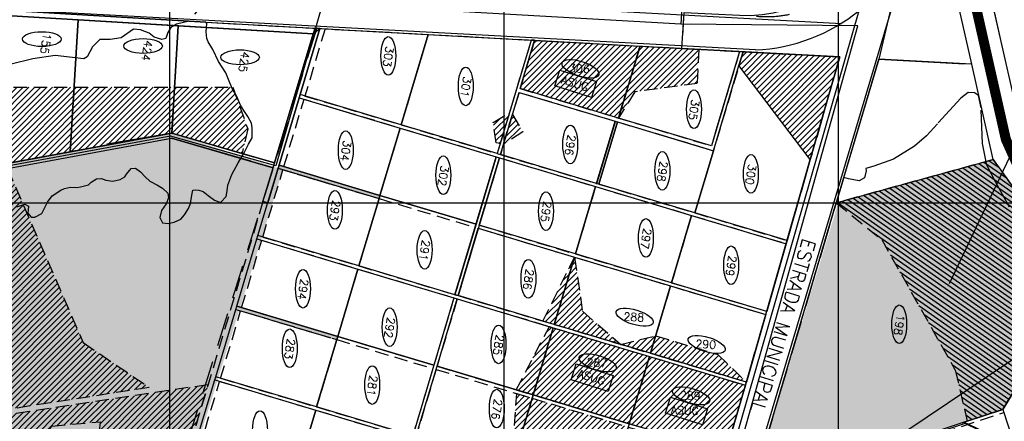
# Model space of a CAD drawing. Extents: x 312047 to 329088, y 8928324 to 8953812.
# Tile 69 of 125: x 322552 to 325496, y 8940347 to 8941547. Entities that reach past the tile are written whole.
import ezdxf
from ezdxf.enums import TextEntityAlignment as Align

# ---------------------------------------------------------------- set-up
doc = ezdxf.new("R2010")
doc.units = 0
doc.header["$LTSCALE"] = 200
doc.header["$MEASUREMENT"] = 0
for name, pattern in [('ACAD_ISO10W100', [18.5, 12, -3, 0.5, -3]), ('DASHED2', [0.3, 0.2, -0.1]), ('HIDDEN', [0.75, 0.5, -0.25])]:
    doc.linetypes.add(name, pattern=pattern)
for name, color, linetype in [('CANAL-PROJ', 180, 'CONTINUOUS'), ('CORR', 1, 'DASHED2'), ('FASE1', 5, 'HIDDEN'), ('LOTE', 1, 'DASHED2'), ('NOVA MALHA', 1, 'CONTINUOUS'), ('PA-COR', 252, 'CONTINUOUS'), ('PA-CORR', 252, 'CONTINUOUS'), ('PA-DIVI', 130, 'DASHED2'), ('PA-LIN_DIVI', 4, 'DASHED2'), ('PA-LOTE', 100, 'CONTINUOUS'), ('PA-LOTEMOD', 41, 'CONTINUOUS'), ('PA-LOTENOV', 80, 'CONTINUOUS'), ('PA-NUM-LOTE-5', 3, 'CONTINUOUS'), ('PA-PRAN', 4, 'ZIGZAG'), ('PA-SEQ', 40, 'CONTINUOUS'), ('PA-SETOR', 252, 'DASHED2'), ('RODO', 32, 'CONTINUOUS'), ('setor 3101.10-310.10-310.50', 61, 'CONTINUOUS'), ('SETOR 390.30', 31, 'CONTINUOUS'), ('SETOR 390.40', 82, 'CONTINUOUS'), ('TEXTO03', 3, 'CONTINUOUS')]:
    doc.layers.add(name, color=color, linetype=linetype)
doc.styles.add('140CL', font='simplex.shx')
doc.styles.add('SBI', font='simplex.shx', dxfattribs={"bigfont": 'simp.shx'})
doc.linetypes.add('ZIGZAG', pattern='A,0.0001,-0.2,[131,ltypeshp.shx,S=0.2,R=0,X=-0.2,Y=0],-0.4,[131,ltypeshp.shx,S=0.2,R=180,X=0.2,Y=0],-0.2', length=0.8001)
pattern_1 = [(45, (-2e-09, 0), (-8.838834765, 8.838834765), [])]
pattern_2 = [(270, (-8635185.5995, 9270004.921), (6.25, -3.125), [0, -6.25])]

msp = doc.modelspace()

# ---------------------------------------------------------------- hatches: boundary and pattern name
at = {"layer": 'PA-LOTE'}
for points in [[(323624.3, 8941013.2, -0.414214), (323627.4, 8941014.9), (323628.8, 8941019.7, -0.331323), (323627, 8941022.1, -0.072888), (323627.1, 8941022.8), (323330.2, 8941111.8, -0.414214), (323327.1, 8941110.1), (323325.6, 8941105.3, -0.331323), (323327.4, 8941102.9, -0.072888), (323327.3, 8941102.2)], [(323498, 8940591.7, -0.414214), (323501.1, 8940593.4), (323502.6, 8940598.2, -0.331323), (323500.8, 8940600.6, -0.072888), (323500.9, 8940601.3), (323203.9, 8940690.3, -0.414214), (323200.8, 8940688.6), (323199.4, 8940683.8, -0.331323), (323201.1, 8940681.4, -0.072888), (323201, 8940680.7)]]:
    msp.add_hatch(color=252, dxfattribs=at).paths.add_polyline_path(points)
at = {"layer": 'PA-SEQ'}
h = msp.add_hatch(dxfattribs=at)
h.set_pattern_fill('ANSI31,_I', color=256, scale=100, style=2)
h.set_pattern_definition(pattern_1)
h.paths.add_polyline_path([(324407.2, 8941468.2), (324091.9, 8941485.4), (324048.7, 8941341.2), (324342.8, 8941253.1)])
edge = h.paths.add_edge_path(flags=16)
edge.add_ellipse((324229, 8941400.2), major_axis=(54.8, -17.9), ratio=0.384685, start_angle=273.5798, end_angle=630, ccw=False)
edge.add_line((324225.6, 8941378.1), (324277.4, 8941361.8))
edge.add_line((324277.4, 8941361.8), (324262.5, 8941314.2))
edge.add_line((324262.5, 8941314.2), (324152, 8941348.9))
edge.add_line((324152, 8941348.9), (324166.9, 8941396.5))
edge.add_line((324166.9, 8941396.5), (324222.2, 8941379.1))
h.paths.add_polyline_path([(324158.4, 8941354.6), (324256, 8941324), (324266.7, 8941358.4), (324169.1, 8941389)], flags=8)
h.paths.add_polyline_path([(324189, 8941394.5), (324258, 8941371.9), (324269.2, 8941406.2), (324200.2, 8941428.7)], flags=24)
h = msp.add_hatch(dxfattribs=at)
h.set_pattern_fill('ANSI31', color=256, scale=100, angle=-1e-14, style=0)
h.paths.add_polyline_path([(324582.9, 8941458.5), (324578.4, 8941356.5), (324391.4, 8941331.3), (324342.8, 8941253.1), (324407.2, 8941468.2)])
h = msp.add_hatch(dxfattribs=at)
h.set_pattern_fill('ANSI31,_I', color=256, scale=100, style=2)
h.set_pattern_definition([(45, (-8635185.6, 9270004.921), (-8.838834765, 8.838834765), [])])
h.paths.add_polyline_path([(325004.2, 8941435.5), (324715.3, 8941451.3), (324702.9, 8941409.7), (324916.4, 8941128.8)])
h = msp.add_hatch(dxfattribs=at)
h.set_pattern_fill('ANSI31', color=256, scale=100, angle=-1e-14, style=0)
h.paths.add_polyline_path([(322399.4, 8941096.3), (322221.4, 8941063.6), (322110.5, 8941127.5), (321935.6, 8940967.2), (321812.9, 8940854.7), (321830.1, 8940956.6), (321848.5, 8941064.9), (321865, 8941162.3), (321844.7, 8941235.7), (321964.4, 8941325.4), (321992.5, 8941325.5), (322414.2, 8941345), (322714.8, 8941345.7), (323015.3, 8941345.7), (323189.5, 8941345.7), (323234.2, 8941220.7), (323217.3, 8941146.9), (323007.1, 8941207.9), (322703.2, 8941152.1)])
h = msp.add_hatch(dxfattribs=at)
h.set_pattern_fill('ANSI31', color=256, scale=100, angle=-1e-14, style=0)
h.paths.add_polyline_path([(324016.5, 8941268.6), (323989, 8941176.6), (323976.6, 8941178.9), (323968.2, 8941239.6)])
h = msp.add_hatch(dxfattribs=at)
h.set_pattern_fill('ANSI31', color=256, scale=100, angle=-1e-14, style=0)
h.paths.add_polyline_path([(324025.5, 8941263.8), (324057, 8941211.6), (323998.9, 8941174.9)])
h = msp.add_hatch(dxfattribs=at)
h.set_pattern_fill('ANSI31', color=256, scale=100, angle=100, style=0)
h.paths.add_polyline_path([(325130, 8940890), (325350, 8940500), (325385.5, 8940347.6), (325491.6, 8940382.6), (325725, 8940765), (325463.5, 8941129.1), (324994, 8941000)])
h = msp.add_hatch(dxfattribs=at)
h.set_pattern_fill('ANSI31', color=256, scale=100, angle=-1e-14, style=0)
h.paths.add_polyline_path([(322515.4, 8941102.3), (322741.9, 8940582.2), (322939.6, 8940448.1), (322451.6, 8940372.3), (322377.6, 8940995.4), (322368.1, 8941075.3)])
h = msp.add_hatch(dxfattribs=at)
h.set_pattern_fill('ANSI31', color=256, scale=100, angle=-1e-14, style=0)
h.paths.add_polyline_path([(322515.4, 8941102.3), (322741.9, 8940582.2), (322939.6, 8940448.1), (322451.6, 8940372.3), (322377.6, 8940995.4), (322368.1, 8941075.3)])
h = msp.add_hatch(dxfattribs=at)
h.set_pattern_fill('ANSI31', color=256, scale=100, angle=-1e-14, style=0)
h.paths.add_polyline_path([(324116.8, 8940646.5), (324211, 8940837.5), (324150.7, 8940636.3)])
h = msp.add_hatch(dxfattribs=at)
h.set_pattern_fill('ANSI31', color=256, scale=100, angle=-1e-14, style=0)
h.paths.add_polyline_path([(324211, 8940837.5), (324235.2, 8940675.7), (324349.5, 8940576.8), (324453.8, 8940602.6), (324438.1, 8940550.2), (324150.7, 8940636.3)])
h = msp.add_hatch(dxfattribs=at)
h.set_pattern_fill('ANSI31', color=256, scale=100, angle=-1e-14, style=0)
h.paths.add_polyline_path([(324036.9, 8940440.8), (324136, 8940630.3), (324147.9, 8940626.7), (324087.6, 8940425.6)])
h = msp.add_hatch(dxfattribs=at)
h.set_pattern_fill('ANSI31,_I', color=256, scale=100, style=2)
h.set_pattern_definition(pattern_1)
h.paths.add_polyline_path([(324435.3, 8940540.7), (324147.9, 8940626.7), (324087.6, 8940425.6), (324375, 8940339.5)])
edge = h.paths.add_edge_path(flags=16)
edge.add_line((324201.3, 8940471), (324216.3, 8940518.6))
edge.add_line((324216.3, 8940518.6), (324272, 8940501.1))
edge.add_ellipse((324280.8, 8940521.6), major_axis=(55.2, -16.8), ratio=0.384685, start_angle=270, end_angle=627.5716, ccw=False)
edge.add_line((324274.3, 8940500.4), (324326.7, 8940484))
edge.add_line((324326.7, 8940484), (324311.8, 8940436.4))
edge.add_line((324311.8, 8940436.4), (324201.3, 8940471))
h.paths.add_polyline_path([(324207.7, 8940476.8), (324305.3, 8940446.2), (324316.1, 8940480.5), (324218.5, 8940511.1)], flags=8)
h.paths.add_polyline_path([(324240.3, 8940515.2), (324310.8, 8940493.8), (324321.3, 8940528.2), (324250.8, 8940549.7)], flags=24)
h = msp.add_hatch(dxfattribs=at)
h.set_pattern_fill('ANSI31', color=256, scale=100, angle=-1e-14, style=0)
h.paths.add_polyline_path([(324453.8, 8940602.6), (324640.1, 8940546.5), (324725.1, 8940464.4), (324438.1, 8940550.2)])
h = msp.add_hatch(dxfattribs=at)
h.set_pattern_fill('ANSI31,_I', color=256, scale=100, style=2)
h.set_pattern_definition(pattern_1)
h.paths.add_polyline_path([(324662.4, 8940253.4), (324722.6, 8940454.6), (324435.3, 8940540.7), (324375, 8940339.5)])
edge = h.paths.add_edge_path(flags=16)
edge.add_line((324483.5, 8940371.6), (324498.4, 8940419.2))
edge.add_line((324498.4, 8940419.2), (324551.3, 8940402.6))
edge.add_ellipse((324560.1, 8940423.1), major_axis=(55.2, -16.8), ratio=0.384685, start_angle=270, end_angle=627.5716, ccw=False)
edge.add_line((324553.6, 8940401.9), (324608.9, 8940384.5))
edge.add_line((324608.9, 8940384.5), (324594, 8940336.9))
edge.add_line((324594, 8940336.9), (324483.5, 8940371.6))
h.paths.add_polyline_path([(324489.9, 8940377.3), (324587.5, 8940346.7), (324598.2, 8940381.1), (324500.6, 8940411.7)], flags=8)
h.paths.add_polyline_path([(324520.2, 8940416.5), (324589.6, 8940395.4), (324600.1, 8940429.8), (324530.7, 8940451)], flags=24)
h = msp.add_hatch(dxfattribs=at)
h.set_pattern_fill('ANSI31', color=256, scale=100, angle=-1e-14, style=0)
h.paths.add_polyline_path([(322757, 8939679), (322872.4, 8939644.4), (323115.6, 8940456.4), (322453.4, 8940357.4), (322482.3, 8940113.8), (322648.2, 8940332.6), (322793, 8940345.8), (322758.4, 8939977.5)])
h = msp.add_hatch(dxfattribs=at)
h.set_pattern_fill('ANSI31', color=256, scale=100, angle=-1e-14, style=0)
h.paths.add_polyline_path([(322757, 8939679), (322872.4, 8939644.4), (323115.6, 8940456.4), (322453.4, 8940357.4), (322482.3, 8940113.8), (322648.2, 8940332.6), (322793, 8940345.8), (322758.4, 8939977.5)])
h = msp.add_hatch(dxfattribs=at)
h.set_pattern_fill('ANSI31', color=256, scale=100, angle=-1e-14, style=0)
h.paths.add_polyline_path([(324024.5, 8940214.8), (324038.5, 8940429.8), (324084.8, 8940416)])
h = msp.add_hatch(dxfattribs=at)
h.set_pattern_fill('ANSI31,_I', color=256, scale=100, style=2)
h.set_pattern_definition(pattern_1)
h.paths.add_polyline_path([(324372.1, 8940329.9), (324084.8, 8940416), (324024.5, 8940214.8), (324311.9, 8940128.7)])
edge = h.paths.add_edge_path(flags=16)
edge.add_line((324136.9, 8940253.1), (324151.8, 8940300.7))
edge.add_line((324151.8, 8940300.7), (324204.7, 8940284.1))
edge.add_ellipse((324213.5, 8940304.6), major_axis=(55.2, -16.8), ratio=0.384685, start_angle=270, end_angle=627.5716, ccw=False)
edge.add_line((324207.1, 8940283.4), (324262.3, 8940266.1))
edge.add_line((324262.3, 8940266.1), (324247.4, 8940218.5))
edge.add_line((324247.4, 8940218.5), (324136.9, 8940253.1))
h.paths.add_polyline_path([(324143.3, 8940258.8), (324240.9, 8940228.2), (324251.6, 8940262.6), (324154, 8940293.2)], flags=8)
h.paths.add_polyline_path([(324173, 8940298.2), (324243.6, 8940276.7), (324254, 8940311.2), (324183.5, 8940332.6)], flags=24)
at = {"layer": 'setor 3101.10-310.10-310.50'}
h = msp.add_hatch(dxfattribs=at)
h.set_pattern_fill('DOTS', color=256, scale=100, angle=-90, style=0)
h.set_pattern_definition(pattern_2)
edge = h.paths.add_edge_path()
edge.add_line((324745.3, 8940126.3), (325491.6, 8940382.6))
edge.add_line((325491.6, 8940382.6), (325725, 8940765))
edge.add_line((325725, 8940765), (325463.5, 8941129.1))
edge.add_line((325463.5, 8941129.1), (325000, 8941000.3))
edge.add_line((325000, 8941000.3), (324737.2, 8940134.2))
at = {"layer": 'SETOR 390.40'}
h = msp.add_hatch(dxfattribs=at)
h.set_pattern_fill('DOTS', color=256, scale=100, angle=-90, style=0)
h.set_pattern_definition(pattern_2)
h.paths.add_polyline_path([(321267.6, 8936206.6), (322111.7, 8935383), (322114.9, 8935093), (322286, 8934603.9), (322863.3, 8934544.3), (323155.5, 8935000.9), (323343.8, 8935521.5), (323195.6, 8935517.9), (323130.3, 8935524.7), (323190.3, 8935674.3), (323454.3, 8936070.2), (323650, 8936706.8), (324155.8, 8938512.3), (323263.5, 8938807), (322681.5, 8938981.3), (323339.3, 8941098.6), (323007.1, 8941207.9), (322221.4, 8941063.6), (322112.1, 8941117.4), (321821.5, 8940905.7), (321694.8, 8940157.8), (321464.5, 8940138.9), (321103.5, 8939744.3), (321233.6, 8939006.1), (321543.4, 8938902.3), (321601.6, 8938411.4), (322043.2, 8938423.3), (322247.2, 8938625.6), (322287, 8938413.2), (322188.6, 8938219.3), (322009.7, 8938298.5), (321747.5, 8937975.1), (321820.5, 8937890.4), (321841.7, 8937865.8), (321608.6, 8937789.6)])

# ---------------------------------------------------------------- linework, layer by layer
at = {"layer": 'CANAL-PROJ', "const_width": 30}
msp.add_lwpolyline([(326657.1, 8937065.6), (326850, 8938060), (327172.5, 8938624.3), (326839.3, 8939152.7), (326839.3, 8939729.6), (326833.1, 8939793.8), (326791.7, 8939872.9), (326738.4, 8939916.9), (326160, 8940245), (325533.7, 8941117), (325501.1, 8941189.6), (325349.6, 8941860), (325368.8, 8941966.7), (325333.1, 8942027.9), (325142.7, 8942078.3), (325040, 8942690), (324605, 8943000), (324150, 8943780), (324070, 8944525), (323150, 8945734.1)], dxfattribs=at)
at = {"layer": 'CORR'}
for p, q in [((323465.4, 8941519.7), (323405.3, 8941318.9)), ((324081.7, 8941486), (323980.1, 8941146.8)), ((324091.9, 8941485.4), (324048.7, 8941341.2)), ((324705.1, 8941451.8), (324620.6, 8941169.9)), ((324715.4, 8941451.3), (324626.8, 8941155.6)), ((324045.3, 8941329.7), (323989.6, 8941143.9)), ((324045.3, 8941329.7), (324332.7, 8941243.7)), ((324048.7, 8941341.2), (324620.6, 8941169.9)), ((323342.2, 8941108.2), (323402.4, 8941309.4)), ((323402.4, 8941309.4), (323977.2, 8941137.2)), ((323405.3, 8941318.9), (323980.1, 8941146.8)), ((324332.7, 8941243.7), (324277, 8941057.8)), ((324339.4, 8941241.6), (324283.7, 8941055.8)), ((324339.4, 8941241.6), (324626.8, 8941155.6)), ((323977.2, 8941137.2), (323916.9, 8940936)), ((323986.8, 8941134.3), (323926.5, 8940933.2)), ((323986.8, 8941134.3), (324844.4, 8940877.4)), ((323989.6, 8941143.9), (324277, 8941057.8)), ((323279, 8940897.4), (323339.3, 8941098.6)), ((323339.3, 8941098.6), (323914.1, 8940926.4)), ((323342.2, 8941108.2), (323916.9, 8940936)), ((324283.7, 8941055.8), (324847.1, 8940887)), ((323914.1, 8940926.4), (323853.8, 8940725.3)), ((323923.6, 8940923.6), (323863.4, 8940722.4)), ((323923.6, 8940923.6), (324783.8, 8940665.9)), ((323926.5, 8940933.2), (324786.6, 8940675.5)), ((323215.9, 8940686.7), (323276.2, 8940887.9)), ((323276.2, 8940887.9), (323850.9, 8940715.7)), ((323279, 8940897.4), (323853.8, 8940725.3)), ((323850.9, 8940715.7), (323790.7, 8940514.5)), ((323860.5, 8940712.8), (323800.2, 8940511.7)), ((323860.5, 8940712.8), (324722.7, 8940454.6)), ((323863.4, 8940722.4), (324725.5, 8940464.2)), ((323152.8, 8940475.9), (323213, 8940677.1)), ((323213, 8940677.1), (323787.8, 8940504.9)), ((323215.9, 8940686.7), (323790.7, 8940514.5)), ((323787.8, 8940504.9), (323727.5, 8940303.8)), ((323797.4, 8940502.1), (323737.1, 8940300.9)), ((323797.4, 8940502.1), (324660.8, 8940243.5)), ((323800.2, 8940511.7), (324663.5, 8940253.1)), ((323152.8, 8940475.9), (323727.5, 8940303.8)), ((323089.6, 8940265.2), (323149.9, 8940466.4)), ((323149.9, 8940466.4), (323724.7, 8940294.2)), ((325083.8, 8940237.7), (325494.8, 8940373.1))]:
    msp.add_line(p, q, dxfattribs=at)
at = {"layer": 'FASE1'}
for p, q in [((323138.6, 8941640.5), (323059.1, 8941543)), ((323021.4, 8941533.9), (323004.3, 8941523.7)), ((323059.1, 8941543), (323021.4, 8941533.9)), ((323112.1, 8941535.1), (323108.7, 8941539.3)), ((323108.7, 8941539.3), (324509.7, 8941462.5)), ((323109.4, 8941511.1), (323112.1, 8941535.1)), ((322651.3, 8938998.6), (323441.2, 8941521)), ((322893, 8941518.5), (322855.3, 8941492.8)), ((322913.5, 8941516.8), (322893, 8941518.5)), ((322939.2, 8941506.5), (322913.5, 8941516.8)), ((322954.6, 8941494.6), (322939.2, 8941506.5)), ((322995.7, 8941508.3), (322988.9, 8941491.1)), ((323004.3, 8941523.7), (322995.7, 8941508.3)), ((323112.2, 8941491.1), (323109.4, 8941511.1)), ((322791.9, 8941487.7), (322769.7, 8941465.5)), ((322822.8, 8941487.7), (322791.9, 8941487.7)), ((322855.3, 8941492.8), (322822.8, 8941487.7)), ((322976.9, 8941487.7), (322954.6, 8941494.6)), ((322988.9, 8941491.1), (322976.9, 8941487.7)), ((323116.1, 8941481.1), (323112.2, 8941491.1)), ((323130.2, 8941458.1), (323116.1, 8941481.1)), ((322769.7, 8941465.5), (322754.3, 8941436.4)), ((323146.3, 8941422.1), (323130.2, 8941458.1)), ((324509.7, 8941462.5), (325004.2, 8941435.5)), ((322591.6, 8941429.5), (322526.5, 8941414.1)), ((322658.4, 8941439.8), (322591.6, 8941429.5)), ((322744, 8941429.5), (322658.4, 8941439.8)), ((322754.3, 8941436.4), (322744, 8941429.5)), ((323168.7, 8941388.1), (323146.3, 8941422.1)), ((325004.2, 8941435.5), (324916.4, 8941128.8)), ((323176.5, 8941368.1), (323168.7, 8941388.1)), ((323187.9, 8941341.1), (323176.5, 8941368.1)), ((323200.5, 8941319.1), (323187.9, 8941341.1)), ((325388.2, 8941329.2), (325366.1, 8941312.8)), ((325407.3, 8941328.9), (325388.2, 8941329.2)), ((325419.7, 8941320.1), (325407.3, 8941328.9)), ((323212.6, 8941291.1), (323200.5, 8941319.1)), ((325366.1, 8941312.8), (325296.8, 8941235.9)), ((325427.2, 8941283.6), (325419.7, 8941320.1)), ((323222.1, 8941276.1), (323212.6, 8941291.1)), ((323234.6, 8941258.1), (323222.1, 8941276.1)), ((325431.7, 8941176.6), (325427.2, 8941283.6)), ((323245.2, 8941238.1), (323234.6, 8941258.1)), ((323247.6, 8941224.1), (323245.2, 8941238.1)), ((325296.8, 8941235.9), (325264, 8941200)), ((323246.9, 8941194.1), (323247.6, 8941224.1)), ((323222.8, 8941147.1), (323236.8, 8941175.1)), ((323236.8, 8941175.1), (323246.9, 8941194.1)), ((325264, 8941200), (325227.8, 8941169)), ((325444.5, 8941112.7), (325431.7, 8941176.6)), ((323205.7, 8941119.1), (323222.8, 8941147.1)), ((325227.8, 8941169), (325165.5, 8941130.4)), ((323198.3, 8941106.1), (323205.7, 8941119.1)), ((324916.4, 8941128.8), (324163.2, 8938520.1)), ((325165.5, 8941130.4), (325106.6, 8941109.7)), ((322872.1, 8941085.1), (322885.4, 8941102.1)), ((322885.4, 8941102.1), (322898.2, 8941103.1)), ((322898.2, 8941103.1), (322913.5, 8941092.1)), ((322913.5, 8941092.1), (322927.2, 8941077.1)), ((323186.7, 8941084.1), (323198.3, 8941106.1)), ((325083, 8941095), (325078.5, 8941074)), ((325106.6, 8941109.7), (325082.2, 8941102.5)), ((325082.2, 8941102.5), (325083, 8941095)), ((325470.6, 8941062), (325444.5, 8941112.7)), ((322757.9, 8941053.1), (322766, 8941061.1)), ((322766, 8941061.1), (322782, 8941071.1)), ((322782, 8941071.1), (322796.9, 8941072.1)), ((322796.9, 8941072.1), (322809.7, 8941067.1)), ((322809.7, 8941067.1), (322830.4, 8941064.1)), ((322830.4, 8941064.1), (322852.7, 8941069.1)), ((322852.7, 8941069.1), (322866.3, 8941077.1)), ((322866.3, 8941077.1), (322872.1, 8941085.1)), ((322927.2, 8941077.1), (322941.7, 8941064.1)), ((322941.7, 8941064.1), (322963.9, 8941052.1)), ((323174.3, 8941052.1), (323186.7, 8941084.1)), ((325016.5, 8941075.9), (324737.2, 8940134.2)), ((325030.9, 8941071), (325016.5, 8941075.9)), ((325016.5, 8941075.9), (325016.5, 8941075.9)), ((325062.8, 8941065), (325030.9, 8941071)), ((325078.5, 8941074), (325062.8, 8941065)), ((325512.4, 8940986.4), (325470.6, 8941062)), ((322649.5, 8941021.1), (322675.2, 8941037.1)), ((322675.2, 8941037.1), (322686.1, 8941042.1)), ((322686.1, 8941042.1), (322704, 8941046.1)), ((322704, 8941046.1), (322704, 8941046.1)), ((322704, 8941046.1), (322722.8, 8941045.1)), ((322722.8, 8941045.1), (322734.5, 8941047.8)), ((322734.5, 8941047.8), (322757.9, 8941053.1)), ((322963.9, 8941052.1), (322979.2, 8941043.1)), ((322979.2, 8941043.1), (322994.8, 8941029.1)), ((322994.8, 8941029.1), (322997.2, 8941015.1)), ((323066.6, 8941023.1), (323070.1, 8941037.1)), ((323070.1, 8941037.1), (323078.7, 8941038.1)), ((323078.7, 8941038.1), (323078.7, 8941038.1)), ((323078.7, 8941038.1), (323088.1, 8941037.1)), ((323088.1, 8941037.1), (323100.6, 8941034.1)), ((323100.6, 8941034.1), (323115.8, 8941022.1)), ((323169.7, 8941019.1), (323172.4, 8941036.1)), ((323172.4, 8941036.1), (323174.3, 8941052.1)), ((322627.7, 8940986.1), (322635.1, 8941002.1)), ((322635.1, 8941002.1), (322649.5, 8941021.1)), ((322997.2, 8941015.1), (322989.9, 8940997.1)), ((323062.8, 8940998.1), (323066.6, 8941023.1)), ((323115.8, 8941022.1), (323134.6, 8941008.1)), ((323134.6, 8941008.1), (323153, 8941001.1)), ((323153, 8941001.1), (323169.7, 8941019.1)), ((322543.8, 8940988.1), (322568, 8940996.1)), ((322568, 8940996.1), (322568, 8940996.1)), ((322568, 8940996.1), (322578.9, 8940990.1)), ((322578.9, 8940990.1), (322576.2, 8940969.1)), ((322576.2, 8940969.1), (322586.4, 8940957.1)), ((322618, 8940968.1), (322627.7, 8940986.1)), ((322976.6, 8940977.1), (322971.6, 8940956.1)), ((322989.9, 8940997.1), (322976.6, 8940977.1)), ((323045, 8940964.1), (323057, 8940983.1)), ((323057, 8940983.1), (323062.8, 8940998.1)), ((322586.4, 8940957.1), (322597.7, 8940957.1)), ((322597.7, 8940957.1), (322618, 8940968.1)), ((322971.6, 8940956.1), (322979.1, 8940940.1)), ((322979.1, 8940940.1), (322996.6, 8940938.1)), ((322996.6, 8940938.1), (323014.6, 8940942.1)), ((323014.6, 8940942.1), (323033.7, 8940951.1)), ((323033.7, 8940951.1), (323045, 8940964.1)), ((325370.3, 8940342.6), (325491.6, 8940382.6)), ((325491.6, 8940382.6), (325533, 8940257))]:
    msp.add_line(p, q, dxfattribs=at)
msp.add_ellipse((324784.2, 8941912.2), major_axis=(251.8, 251.8), ratio=1, start_param=3.845099, end_param=5.116651, dxfattribs=at)
at = {"layer": 'LOTE'}
for p, q in [((323773.5, 8941502.8), (323692.7, 8941232.9)), ((324407.2, 8941468.1), (324342.8, 8941253.1)), ((323689.8, 8941223.3), (323629.5, 8941022.1)), ((324626.8, 8941155.6), (324571.1, 8940969.7)), ((324274.1, 8941048.2), (324213.9, 8940847.1)), ((323626.7, 8941012.5), (323566.4, 8940811.4)), ((324561.5, 8940962.2), (324501.3, 8940761)), ((324211, 8940837.5), (324150.8, 8940636.3)), ((323563.5, 8940801.8), (323503.3, 8940600.6)), ((324498.4, 8940751.4), (324438.1, 8940550.2)), ((324147.9, 8940626.7), (324087.6, 8940425.6)), ((323500.4, 8940591), (323440.2, 8940389.9)), ((324435.3, 8940540.7), (324375, 8940339.5)), ((324084.8, 8940416), (324024.5, 8940214.8)), ((323437.3, 8940380.3), (323377, 8940179.1))]:
    msp.add_line(p, q, dxfattribs=at)
at = {"layer": 'NOVA MALHA'}
for p, q in [((323000, 8952100.3), (323000, 8929300.3)), ((324000, 8952100.3), (324000, 8929300.3)), ((325000, 8952100.3), (325000, 8929300.3)), ((318032.6, 8941000), (329087.6, 8941000))]:
    msp.add_line(p, q, dxfattribs=at)
at = {"layer": 'PA-COR'}
msp.add_line((323388, 8941313.7), (323390.9, 8941323.2), dxfattribs=at)
for points in [[(323450, 8941520.6), (323434.6, 8941521.4)], [(324091.9, 8941485.4), (324081.6, 8941486)], [(324705.1, 8941451.8), (324715.3, 8941451.3)], [(323388, 8941313.7), (323390.9, 8941323.2)], [(323980, 8941146.8), (323989.6, 8941143.9)], [(323977.2, 8941137.2), (323986.8, 8941134.3)], [(323261.8, 8940892.2), (323264.6, 8940901.7)], [(323261.8, 8940892.2), (323264.6, 8940901.7)], [(324847.1, 8940887), (324844.4, 8940877.4)], [(323850.9, 8940715.7), (323860.5, 8940712.8)], [(323853.8, 8940725.3), (323863.4, 8940722.4)], [(323120.3, 8940472.3), (323115.6, 8940456.4)], [(323135.5, 8940470.7), (323138.4, 8940480.3)], [(323135.5, 8940470.7), (323138.4, 8940480.3)], [(324722.6, 8940454.6), (324725.5, 8940464.2)]]:
    msp.add_lwpolyline(points, dxfattribs=at)
msp.add_lwpolyline([(323977.2, 8941137.2), (323986.8, 8941134.3), (323863.4, 8940722.4), (323853.8, 8940725.3), (323977.2, 8941137.2)], close=True, dxfattribs=at)
at = {"layer": 'PA-CORR'}
for points in [[(323429.6, 8941504.7), (323026.3, 8941528.8), (322726.8, 8941546.7), (322427.4, 8941564.6), (322129.3, 8941584), (322037.6, 8941609.3), (321833.9, 8941665.5), (321814.5, 8941670.9), (321605.9, 8941728.4), (321402.2, 8941784.6), (321390.6, 8941787.9), (321173.1, 8941840.5), (320968.1, 8941888.3), (320922.5, 8941601.2), (320849.9, 8941147.4), (320837.1, 8941148.8), (320910.8, 8941603.9), (320958, 8941900.9), (321609, 8941753.5), (322185.1, 8941594.5), (323108.7, 8941539.3), (323434.6, 8941521.4)], [(323450, 8941520.6), (323390.9, 8941323.2), (323388, 8941313.7), (323294.1, 8941000), (323279.5, 8941003.5), (323309.7, 8941104.5), (323314, 8941118.9), (323429.6, 8941504.7)], [(323314, 8941118.9), (323217.3, 8941146.9), (323007.1, 8941207.9), (322703.2, 8941152.1), (322399.4, 8941096.3), (322221.4, 8941063.6), (322110.5, 8941127.5), (321812.9, 8940854.7), (321808.8, 8940830.7), (322112.5, 8941109), (322218.6, 8941047.8), (323006.3, 8941192.5), (323243.2, 8941123.8), (323309.7, 8941104.5)]]:
    msp.add_lwpolyline(points, close=True, dxfattribs=at)
at = {"layer": 'PA-DIVI'}
msp.add_lwpolyline([(322515.4, 8941102.3), (322741.9, 8940582.2), (322939.6, 8940448.1), (322451.6, 8940372.3), (322377.6, 8940995.4), (322368.1, 8941075.3), (322515.4, 8941102.3)], dxfattribs=at)
msp.add_lwpolyline([(322757, 8939679), (322872.4, 8939644.4), (323115.6, 8940456.4), (322453.4, 8940357.4), (322482.3, 8940113.8), (322648.2, 8940332.6), (322793, 8940345.8), (322758.4, 8939977.5)], close=True, dxfattribs=at)
at = {"layer": 'PA-LIN_DIVI'}
for p, q in [((323198.6, 8940681.4), (323500.4, 8940591)), ((324084.8, 8940416), (324372.1, 8940329.9))]:
    msp.add_line(p, q, dxfattribs=at)
for points in [[(324582.9, 8941458.5), (324578.4, 8941356.5), (324391.4, 8941331.3), (324342.8, 8941253.1), (324407.2, 8941468.2)], [(322399.4, 8941096.3), (322221.4, 8941063.6), (322110.5, 8941127.5), (321935.6, 8940967.2), (321812.9, 8940854.7), (321830.1, 8940956.6), (321848.5, 8941064.9), (321865, 8941162.3), (321844.7, 8941235.7), (321964.4, 8941325.4), (321992.5, 8941325.5), (322414.2, 8941345), (322714.8, 8941345.7), (323015.3, 8941345.7), (323189.5, 8941345.7), (323234.2, 8941220.7), (323217.3, 8941146.9), (323007.1, 8941207.9), (322703.2, 8941152.1)], [(324016.5, 8941268.6), (323989, 8941176.6), (323976.6, 8941178.9), (323968.2, 8941239.6)], [(324025.5, 8941263.8), (324057, 8941211.6), (323998.9, 8941174.9)], [(325130, 8940890), (325350, 8940500), (325385.5, 8940347.6), (325491.6, 8940382.6), (325725, 8940765), (325463.5, 8941129.1), (324994, 8941000)], [(324116.8, 8940646.5), (324211, 8940837.5), (324150.7, 8940636.3)], [(324211, 8940837.5), (324235.2, 8940675.7), (324349.5, 8940576.8), (324453.8, 8940602.6), (324438.1, 8940550.2), (324150.7, 8940636.3)], [(324036.9, 8940440.8), (324136, 8940630.3), (324147.9, 8940626.7), (324087.6, 8940425.6)], [(324453.8, 8940602.6), (324640.1, 8940546.5), (324725.1, 8940464.4), (324438.1, 8940550.2)], [(324024.5, 8940214.8), (324038.5, 8940429.8), (324084.8, 8940416)]]:
    msp.add_lwpolyline(points, close=True, dxfattribs=at)
for points in [[(323324.9, 8941102.9), (323626.7, 8941012.5)], [(323626.7, 8941012.5), (323914, 8940926.4)], [(323923.6, 8940923.6), (324211, 8940837.5)], [(324211, 8940837.5), (324498.4, 8940751.4)], [(324498.4, 8940751.4), (324783.8, 8940665.9)], [(323500.4, 8940591), (323787.8, 8940504.9)], [(323797.4, 8940502.1), (324084.8, 8940416)]]:
    msp.add_lwpolyline(points, dxfattribs=at)
at = {"layer": 'PA-LOTE'}
for p, q in [((325423.9, 8941757.3), (325556.5, 8941170.9)), ((324532.6, 8941461.3), (324539.1, 8941568.5)), ((325004.2, 8941435.5), (324532.6, 8941461.3)), ((324916.4, 8941128.8), (325004.2, 8941435.5)), ((323007.1, 8941207.9), (322813.3, 8941174.9)), ((324453, 8941207.6), (324626.8, 8941155.6)), ((324737, 8940502.6), (324916.4, 8941128.8)), ((324635.8, 8940164.5), (324737, 8940502.6)), ((325491.6, 8940382.6), (325370.3, 8940342.6)), ((325491.6, 8940382.6), (325491.6, 8940382.6))]:
    msp.add_line(p, q, dxfattribs=at)
at = {"layer": 'PA-LOTE', "ltscale": 0.06}
for p, q in [((323007.1, 8941207.9), (323247.5, 8941138.2)), ((323243.2, 8941123.8), (323006.3, 8941192.5))]:
    msp.add_line(p, q, dxfattribs=at)
at = {"layer": 'PA-LOTE', "linetype": 'ACAD_ISO10W100', "ltscale": 0.06}
for p, q in [((323007.1, 8941207.9), (323314, 8941118.9)), ((323309.7, 8941104.5), (323006.3, 8941192.5))]:
    msp.add_line(p, q, dxfattribs=at)
at = {"layer": 'PA-LOTE', "linetype": 'ACAD_ISO10W100', "ltscale": 0.03}
msp.add_line((323198.6, 8940681.4), (323500.4, 8940591), dxfattribs=at)
at = {"layer": 'PA-LOTE'}
msp.add_lwpolyline([(324535, 8941500), (324539.1, 8941568.5), (324704.2, 8941560, 0.345948), (325108, 8941845.1), (325149.3, 8941983.5), (325187.7, 8942112.2), (325412.8, 8942866.5)], format="xyb", dxfattribs=at)
for points in [[(325512.8, 8942852.1), (325658.6, 8942866.7), (325438, 8942033.2), (325419.6, 8941963.8), (325397.1, 8941878.6), (325423.9, 8941757.3), (325482.1, 8941500)], [(325399.1, 8941413.8), (325277.9, 8941949.4), (325246, 8941957.9), (325121.2, 8941429.1)], [(323108.7, 8941539.3), (322185.1, 8941594.5), (321609, 8941753.5), (320958, 8941900.9)], [(323182.7, 8941636), (325009.7, 8941535.3)], [(322129.3, 8941584), (322346.6, 8941570.3), (322644.6, 8941551.6), (323429.6, 8941504.7)], [(322703.2, 8941152.1), (322726.8, 8941546.7)], [(323007.1, 8941207.9), (323026.3, 8941528.8)], [(323108.7, 8941539.3), (323434.6, 8941521.4)], [(323390.9, 8941323.2), (323450, 8941520.6), (323773.5, 8941502.9), (323700.7, 8941259.8)], [(323390.9, 8941323.2), (323450, 8941520.6), (323773.5, 8941502.9), (323692.7, 8941232.9), (323390.9, 8941323.2)], [(323390.9, 8941323.2), (323450, 8941520.6), (323773.5, 8941502.9), (323692.7, 8941232.9), (323390.9, 8941323.2)], [(323500, 8941517.8), (324532.6, 8941461.3)], [(323692.7, 8941232.9), (323773.5, 8941502.9), (324081.6, 8941486), (323980, 8941146.8), (323692.7, 8941232.9)], [(323700.7, 8941259.8), (323773.5, 8941502.9), (324081.6, 8941486), (324008.8, 8941242.9)], [(324048.7, 8941341.2), (324091.9, 8941485.4), (324407.2, 8941468.2)], [(324048.7, 8941341.2), (324091.9, 8941485.4), (324407.2, 8941468.2), (324342.8, 8941253.1), (324048.7, 8941341.2)], [(324342.8, 8941253.1), (324407.2, 8941468.2), (324532.6, 8941461.3), (324705.1, 8941451.8), (324632.3, 8941208.8)], [(324342.8, 8941253.1), (324407.2, 8941468.2), (324532.6, 8941461.3), (324705.1, 8941451.8), (324620.6, 8941169.9), (324342.8, 8941253.1)], [(324571.1, 8940969.7), (324626.8, 8941155.6), (324702.9, 8941409.7), (324715.3, 8941451.3), (325004.2, 8941435.5), (324916.4, 8941128.8), (324847.1, 8940887), (324571.1, 8940969.7)], [(325004.2, 8941435.5), (324916.4, 8941128.8), (324702.9, 8941409.7), (324715.3, 8941451.3), (325004.2, 8941435.5)], [(324737.2, 8940134.2), (325016.5, 8941075.9), (325121.2, 8941429.1)], [(325016.5, 8941075.9), (325121.2, 8941429.1)], [(325121.2, 8941429.1), (325377.7, 8941415)], [(325121.2, 8941429.1), (325377.7, 8941415)], [(323580.7, 8941266.4), (323390.9, 8941323.2)], [(324332.7, 8941241.7), (324277, 8941055.8), (324277, 8941057.8), (323989.6, 8941143.9), (324045.3, 8941329.7), (324332.7, 8941243.7), (324332.7, 8941241.7)], [(323294.1, 8941000), (323388, 8941313.7), (323538.1, 8941268.7)], [(323689.8, 8941223.3), (323629.5, 8941022.1), (323327.8, 8941112.5), (323388, 8941313.7), (323689.8, 8941223.3)], [(323689.8, 8941223.3), (323629.5, 8941022.1), (323327.8, 8941112.5), (323388, 8941313.7), (323689.8, 8941223.3)], [(324339.4, 8941241.7), (324283.7, 8941055.8), (324277, 8941057.8), (324332.7, 8941243.7), (324339.4, 8941241.7)], [(324626.8, 8941155.6), (324571.1, 8940969.7), (324283.7, 8941055.8), (324339.4, 8941241.7), (324626.8, 8941155.6)], [(323977.2, 8941137.2), (323916.9, 8940936), (323629.5, 8941022.1), (323689.8, 8941223.3), (323977.2, 8941137.2)], [(324274.1, 8941048.2), (324213.9, 8940847.1), (323926.5, 8940933.2), (323986.8, 8941134.3), (324274.1, 8941048.2)], [(323264.6, 8940901.7), (323324.9, 8941102.9), (323327.8, 8941112.5), (323629.5, 8941022.1), (323626.7, 8941012.5), (323566.4, 8940811.4), (323264.6, 8940901.7)], [(323264.6, 8940901.7), (323324.9, 8941102.9), (323327.8, 8941112.5), (323629.5, 8941022.1), (323626.7, 8941012.5), (323566.4, 8940811.4), (323264.6, 8940901.7)], [(323279.5, 8941003.5), (323309.7, 8941104.5)], [(324561.5, 8940962.2), (324501.3, 8940761), (324213.9, 8940847.1), (324274.1, 8941048.2), (324561.5, 8940962.2)], [(323566.4, 8940811.4), (323626.7, 8941012.5), (323629.5, 8941022.1), (323916.9, 8940936), (323914, 8940926.4), (323853.8, 8940725.3), (323566.4, 8940811.4)], [(324844.4, 8940877.4), (324786.6, 8940675.5), (324501.3, 8940761), (324561.5, 8940962.2), (324844.4, 8940877.4)], [(323863.4, 8940722.4), (323923.6, 8940923.6), (323923.6, 8940923.6), (324211, 8940837.5), (324211, 8940837.5), (324150.7, 8940636.3), (323863.4, 8940722.4)], [(323563.5, 8940801.8), (323503.3, 8940600.6), (323201.5, 8940691), (323261.8, 8940892.2), (323563.5, 8940801.8)], [(323563.5, 8940801.8), (323503.3, 8940600.6), (323201.5, 8940691), (323261.8, 8940892.2), (323563.5, 8940801.8)], [(324150.7, 8940636.3), (324211, 8940837.5), (324211, 8940837.5), (324498.4, 8940751.4), (324498.4, 8940751.4), (324438.1, 8940550.2), (324150.7, 8940636.3)], [(323850.9, 8940715.7), (323790.7, 8940514.5), (323503.3, 8940600.6), (323563.5, 8940801.8), (323850.9, 8940715.7)], [(324438.1, 8940550.2), (324498.4, 8940751.4), (324501, 8940750.6), (324783.8, 8940665.9), (324783.8, 8940665.9), (324725.5, 8940464.2), (324438.1, 8940550.2)], [(324147.9, 8940626.7), (324087.6, 8940425.6), (323800.2, 8940511.7), (323860.5, 8940712.8), (324147.9, 8940626.7)], [(323138.4, 8940480.3), (323198.6, 8940681.4), (323201.5, 8940691), (323503.3, 8940600.6), (323500.4, 8940591), (323440.1, 8940389.9), (323138.4, 8940480.3)], [(323138.4, 8940480.3), (323198.6, 8940681.4), (323201.5, 8940691), (323503.3, 8940600.6), (323500.4, 8940591), (323440.1, 8940389.9), (323138.4, 8940480.3)], [(324435.3, 8940540.7), (324375, 8940339.5), (324087.6, 8940425.6), (324147.9, 8940626.7), (324435.3, 8940540.7)], [(323440.1, 8940389.9), (323500.4, 8940591), (323503.3, 8940600.6), (323790.7, 8940514.5), (323787.8, 8940504.9), (323727.5, 8940303.8), (323440.1, 8940389.9)], [(324722.6, 8940454.6), (324662.4, 8940253.4), (324375, 8940339.5), (324435.3, 8940540.7), (324722.6, 8940454.6)], [(323737.1, 8940300.9), (323800.2, 8940511.7), (323800.2, 8940511.7), (324087.6, 8940425.6), (324087.6, 8940425.6), (324024.5, 8940214.8), (323737.1, 8940300.9)], [(323437.3, 8940380.3), (323377, 8940179.1), (323075.3, 8940269.5), (323135.5, 8940470.7), (323437.3, 8940380.3)], [(323437.3, 8940380.3), (323377, 8940179.1), (323075.3, 8940269.5), (323135.5, 8940470.7), (323437.3, 8940380.3)], [(324024.5, 8940214.8), (324084.8, 8940416), (324087.6, 8940425.6), (324375, 8940339.5), (324372.1, 8940329.9), (324311.9, 8940128.7), (324024.5, 8940214.8)], [(323724.7, 8940294.2), (323664.4, 8940093), (323568.6, 8940121.7), (323377, 8940179.1), (323437.3, 8940380.3), (323724.7, 8940294.2)]]:
    msp.add_lwpolyline(points, dxfattribs=at)
for points in [[(322726.8, 8941546.7), (322703.2, 8941152.1), (322399.4, 8941096.3), (322427.4, 8941564.6)], [(323026.3, 8941528.8), (323007.1, 8941207.9), (322703.2, 8941152.1), (322726.8, 8941546.7)], [(323314, 8941118.9), (323007.1, 8941207.9), (323026.3, 8941528.8), (323429.6, 8941504.7)], [(325463.5, 8941129.1), (325399.1, 8941413.8), (325121.2, 8941429.1), (324994, 8941000)], [(325725, 8940765), (325491.6, 8940382.6), (324737.2, 8940134.2), (324994, 8941000), (325463.5, 8941129.1)], [(325491.6, 8940382.6), (325725, 8940765), (326037, 8940330.5), (325663.3, 8940207.5), (325375.6, 8940344.4), (325385.5, 8940347.6)]]:
    msp.add_lwpolyline(points, close=True, dxfattribs=at)
at = {"layer": 'PA-LOTE', "linetype": 'Continuous'}
for points in [[(321812.9, 8940854.7), (322110.5, 8941127.5), (322221.4, 8941063.6), (323007.1, 8941207.9), (323314, 8941118.9)], [(321812.9, 8940854.7), (322110.5, 8941127.5), (322221.4, 8941063.6), (323007.1, 8941207.9), (323314, 8941118.9)], [(321808.8, 8940830.7), (322112.5, 8941109), (322218.6, 8941047.8), (323006.3, 8941192.5), (323309.7, 8941104.5)], [(321808.8, 8940830.7), (322112.5, 8941109), (322218.6, 8941047.8), (323006.3, 8941192.5), (323309.7, 8941104.5)]]:
    msp.add_lwpolyline(points, dxfattribs=at)
at = {"layer": 'PA-LOTE', "ltscale": 0.03}
msp.add_lwpolyline([(323324.9, 8941102.9), (323626.7, 8941012.5)], dxfattribs=at)
at = {"layer": 'PA-LOTEMOD'}
msp.add_lwpolyline([(324498.4, 8940751.4), (324783.8, 8940665.9), (324725.5, 8940464.2), (324438.1, 8940550.2)], close=True, dxfattribs=at)
at = {"layer": 'PA-LOTENOV'}
msp.add_lwpolyline([(323429.6, 8941504.7), (322726.8, 8941546.7), (322703.2, 8941152.1), (323007.1, 8941207.9), (323314, 8941118.9)], close=True, dxfattribs=at)
at = {"layer": 'PA-NUM-LOTE-5'}
for points in [[(324152, 8941348.9), (324166.9, 8941396.5), (324277.4, 8941361.8), (324262.5, 8941314.2)], [(324201.3, 8940471), (324216.3, 8940518.6), (324326.7, 8940484), (324311.8, 8940436.4)], [(324483.5, 8940371.6), (324498.4, 8940419.2), (324608.9, 8940384.5), (324594, 8940336.9)]]:
    msp.add_lwpolyline(points, close=True, dxfattribs=at)
for centre, major_axis in [((322618.4, 8941488.9), (57.7, 0)), ((322921.1, 8941468.2), (57.7, 0)), ((323654.4, 8941438.6), (0, -57.7)), ((323211.2, 8941434.7), (57.7, 0)), ((324229, 8941400.2), (54.8, -17.9)), ((323886.2, 8941347.7), (0, -57.7)), ((324568.5, 8941279.4), (0, -57.7)), ((323527.3, 8941157), (0, -57.7)), ((324198.5, 8941174.2), (0, -57.7)), ((324474.1, 8941095.3), (0, -57.7)), ((323819, 8941082.2), (0, -57.7)), ((324738.7, 8941086.4), (0, -57.7)), ((323494.7, 8940978.6), (0, -57.7)), ((324125.9, 8940974.9), (0, -57.7)), ((324424.7, 8940894.9), (0, -57.7)), ((323763, 8940859.4), (0, -57.7)), ((324679.7, 8940813.2), (0, -57.7)), ((324073.6, 8940772.8), (0, -57.7)), ((323399.4, 8940743.1), (0, -57.7)), ((323658.4, 8940628.3), (0, -57.7)), ((324391.4, 8940658.1), (55.2, -16.8)), ((325182.3, 8940636.8), (0, -57.7)), ((323359.8, 8940565.2), (0, -57.7)), ((323984.1, 8940576.8), (0, -57.7)), ((324606.7, 8940576.5), (55.2, -16.8)), ((324280.8, 8940521.6), (55.2, -16.8)), ((323606.3, 8940455.4), (0, -57.7)), ((323978.8, 8940384.9), (0, -57.7)), ((324560.1, 8940423.1), (55.2, -16.8)), ((323271, 8940321), (0, -57.7))]:
    msp.add_ellipse(centre, major_axis=major_axis, ratio=0.384685, dxfattribs=at)
at = {"layer": 'PA-PRAN', "ltscale": 0.5}
for points in [[(320260.6, 8943580.1), (321283.4, 8943580.1), (321482, 8943504.1), (322970.3, 8943428.1), (324325.5, 8943359.1), (324309.8, 8942914.3), (324291.8, 8942619.6), (324283.2, 8942475), (324586.7, 8942458.7), (324532.1, 8941584.4), (324532.1, 8941584.4), (324528.9, 8941533.5), (323458.2, 8941594.1), (323317.9, 8941110.7), (323003.5, 8941198.7), (322221.4, 8941055.6), (322112.1, 8941117.4), (321745.9, 8940782.4), (320260.6, 8940625.8), (320260.6, 8943580.1)], [(325691.2, 8943172.8), (326000, 8943172.8), (326000, 8940942.5), (326202.9, 8940942.5), (327078.2, 8940111.6), (327078.2, 8938911.9), (326540.8, 8938738.2), (326083.2, 8940113.8), (326050.7, 8940212.2), (325840.7, 8940260.2), (325662, 8940202.9), (325379.1, 8940340.5), (324738.1, 8940129.1), (324659.3, 8940104.1), (325058.9, 8941528.9), (324528.9, 8941533.5)]]:
    msp.add_lwpolyline(points, dxfattribs=at)
at = {"layer": 'PA-SETOR'}
for points in [[(323177.1, 8941535.5), (323434.6, 8941521.4), (322679.1, 8938999.2), (322695.9, 8939003.1), (324174.3, 8938560.3)], [(323434.6, 8941521.4), (324532.6, 8941461.3)]]:
    msp.add_lwpolyline(points, dxfattribs=at)
at = {"layer": 'RODO'}
for p, q in [((325231.5, 8941822), (323854.3, 8937209.4)), ((324752.9, 8941456.5), (322209.8, 8941592.9)), ((323745.9, 8937000), (325062.1, 8941574.4))]:
    msp.add_line(p, q, dxfattribs=at)
msp.add_ellipse((324729, 8941983.5), major_axis=(373.1, -373.1), ratio=1, start_param=5.543133, end_param=6.181152, dxfattribs=at)
at = {"layer": 'setor 3101.10-310.10-310.50'}
msp.add_line((325663.8, 8941455.5), (325331.3, 8940757.3), dxfattribs=at)
at = {"layer": 'SETOR 390.30'}
msp.add_line((326763.4, 8941364.5), (324385, 8939768.4), dxfattribs=at)
msp.add_line((326763.4, 8941364.5), (324385, 8939768.4), dxfattribs=at)

# ---------------------------------------------------------------- texts
at = {"layer": 'NOVA MALHA', "color": 7, "style": '140CL'}
for s, rotation, p in [('155', 261, (322618.4, 8941477)), ('424', 261, (322921.1, 8941456.3)), ('425', 261, (323211.2, 8941422.8)), ('303', 261, (323642.5, 8941438.6)), ('306', 356.8189, (324225.3, 8941388.9)), ('301', 261, (323874.3, 8941347.7)), ('305', 261, (324556.6, 8941279.4)), ('304', 261, (323515.4, 8941157)), ('296', 261, (324186.6, 8941174.2)), ('298', 261, (324462.2, 8941095.3)), ('302', 261, (323807.1, 8941082.2)), ('300', 261, (324726.8, 8941086.4)), ('293', 261, (323482.8, 8940978.6)), ('295', 261, (324114, 8940974.9)), ('297', 261, (324412.8, 8940894.9)), ('291', 261, (323751.1, 8940859.4)), ('299', 261, (324667.8, 8940813.2)), ('286', 261, (324061.7, 8940772.8)), ('294', 261, (323387.5, 8940743.1)), ('292', 261, (323646.5, 8940628.3)), ('288', 356.8189, (324387.9, 8940646.7)), ('198', 261, (325170.4, 8940636.8)), ('283', 261, (323347.9, 8940565.2)), ('285', 261, (323972.2, 8940576.8)), ('290', 356.8189, (324603.3, 8940565.1)), ('287', 356.8189, (324277.3, 8940510.2)), ('281', 261, (323594.4, 8940455.4)), ('276', 261, (323966.9, 8940384.9)), ('289', 356.8189, (324556.6, 8940411.7)), ('ASUG', 356.8189, (324540.5, 8940367.8))]:
    msp.add_text(s, height=24, rotation=rotation, dxfattribs=at).set_placement(p, align=Align.CENTER)
at = {"layer": 'PA-NUM-LOTE-5', "style": '140CL'}
for p in [(324209, 8941345), (324258.3, 8940467.2)]:
    msp.add_text('ASUG', height=24, rotation=342.5934, dxfattribs=at).set_placement(p, align=Align.CENTER)
at = {"layer": 'TEXTO03', "style": 'SBI'}
msp.add_text('ESTRADA MUNICIPAL', height=40.6, rotation=252.9866, dxfattribs=at).set_placement((324913.8, 8940889.5), align=Align.MIDDLE_LEFT)

doc.saveas('drawing.dxf')
